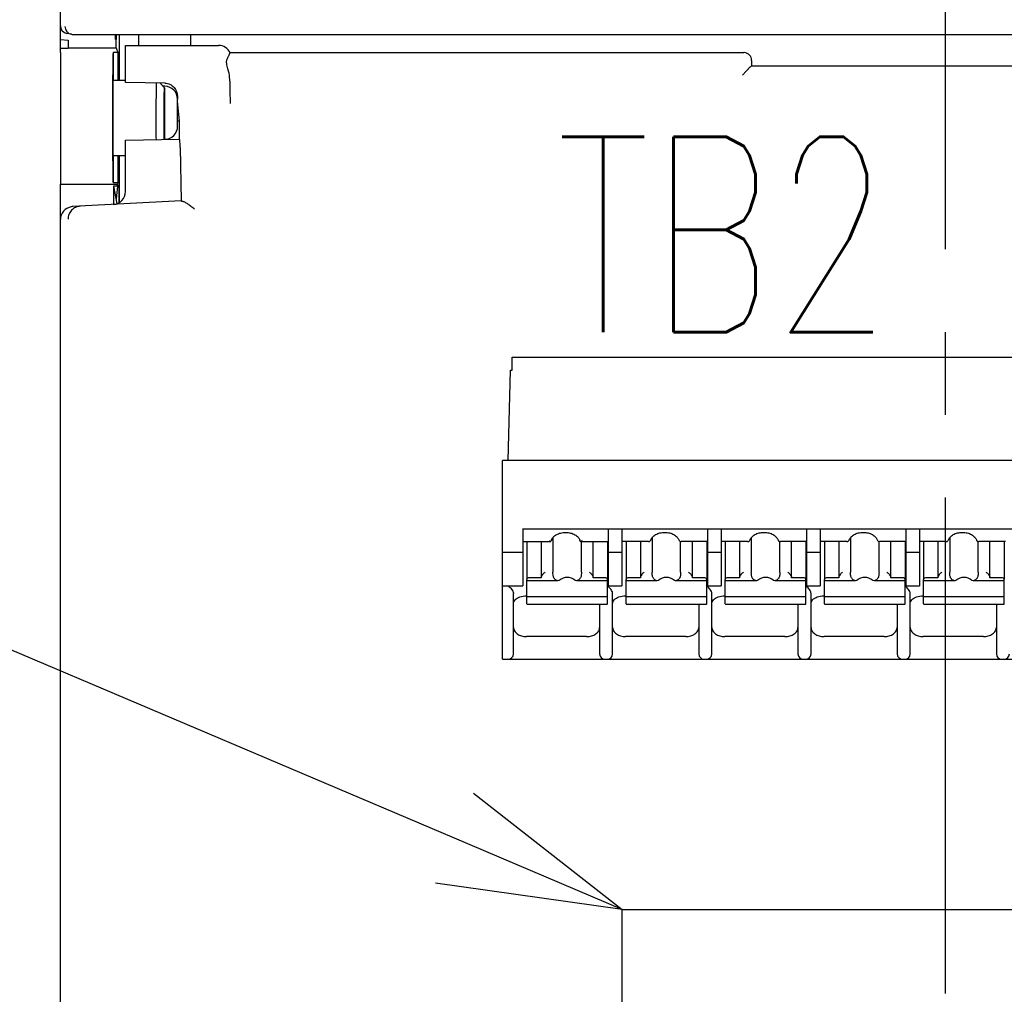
# Model space of a CAD drawing. Header units: millimetres. Extents: x 61 to 724, y -143 to 571.
# Tile 11 of 28: x 263 to 301, y 196 to 233. Entities that reach past the tile are written whole.
import ezdxf
from ezdxf import colors
from ezdxf.entities.mleader import LeaderData, LeaderLine
from ezdxf.math import Vec2, Vec3

# ---------------------------------------------------------------- set-up
doc = ezdxf.new("R2010")
doc.units = ezdxf.units.MM
doc.linetypes.add('CENTER2', pattern=[28.575, 19.05, -3.175, 3.175, -3.175])
doc.layers.get('0').update_dxf_attribs({"linetype": 'CONTINUOUS'})
for name, color, linetype in [('10', 3, 'CONTINUOUS'), ('11', 2, 'CONTINUOUS'), ('16', 7, 'CENTER2'), ('17', 6, 'CONTINUOUS'), ('19', 2, 'CONTINUOUS')]:
    doc.layers.add(name, color=color, linetype=linetype)
doc.styles.add('STANDARD1', font='romans.shx', dxfattribs={"width": 0.7, "bigfont": 'extfont.shx'})

# ---------------------------------------------------------------- blocks, each defined once
blk = doc.blocks.new('_OPEN30')
at = {"color": 0, "linetype": 'ByBlock'}
for p, q in [((-1, 0.2679), (0, 0)), ((0, 0), (-1, -0.2679)), ((0, 0), (-1, 0))]:
    blk.add_line(p, q, dxfattribs=at)

msp = doc.modelspace()

# ---------------------------------------------------------------- linework, layer by layer
at = {"layer": '10'}
for p, q in [((264.514, 232.372), (264.814, 232.346)), ((264.814, 232.346), (264.814, 232.045)), ((266.627, 232.375), (266.627, 232.572)), ((266.663, 232.572), (266.627, 232.375)), ((266.66, 232.375), (266.627, 232.375)), ((266.648, 232.488), (266.66, 232.375)), ((266.66, 232.056), (266.66, 232.375)), ((266.764, 232.572), (266.764, 230.822)), ((267.514, 232.572), (267.514, 232.148)), ((269.514, 232.572), (269.514, 232.148)), ((264.514, 232.045), (264.814, 232.045)), ((264.514, 231.872), (264.514, 226.828)), ((264.814, 232.056), (266.66, 232.056)), ((266.535, 231.872), (266.535, 230.822)), ((266.535, 231.872), (266.535, 231.872)), ((266.715, 231.872), (266.535, 231.872)), ((266.66, 232.056), (266.715, 231.872)), ((266.715, 231.872), (266.715, 230.822)), ((267.014, 230.732), (267.014, 232.148)), ((267.014, 232.148), (270.586, 232.148)), ((271.033, 231.872), (271.034, 231.872)), ((271.034, 231.872), (290.763, 231.872)), ((290.778, 231.872), (290.763, 231.872)), ((291.064, 231.572), (291.064, 231.372)), ((270.972, 231.161), (270.948, 231.246)), ((290.852, 231.161), (290.706, 231.014)), ((291.009, 231.318), (291.064, 231.372)), ((291.064, 231.372), (305.964, 231.372)), ((266.535, 230.822), (267.014, 230.822)), ((268.522, 230.704), (267.014, 230.732)), ((268.513, 230.522), (268.329, 230.707)), ((271.014, 230.773), (271.014, 230.847)), ((268.522, 230.581), (268.454, 230.582)), ((268.514, 230.522), (268.514, 228.544)), ((269.014, 229.044), (269.014, 230.09)), ((269.086, 229.252), (269.014, 229.994)), ((269.014, 229.252), (269.086, 229.252)), ((269.086, 228.554), (269.086, 229.252)), ((267.014, 228.517), (269.086, 228.554)), ((267.014, 226.542), (267.014, 228.517)), ((269.11, 228.226), (269.149, 226.179)), ((266.535, 227.922), (266.535, 226.872)), ((266.535, 227.922), (267.014, 227.922)), ((266.715, 227.922), (266.715, 226.872)), ((266.764, 227.922), (266.764, 226.109)), ((264.514, 157.172), (264.514, 226.828)), ((264.514, 226.828), (266.702, 226.828)), ((266.535, 226.872), (266.535, 226.872)), ((266.715, 226.872), (266.535, 226.872)), ((266.557, 226.75), (266.557, 226.044)), ((266.557, 226.75), (266.682, 226.072)), ((266.702, 226.75), (266.557, 226.75)), ((266.702, 226.75), (266.648, 226.256)), ((266.715, 226.872), (266.702, 226.828)), ((266.702, 226.75), (266.702, 226.828)), ((266.764, 226.772), (266.702, 226.772)), ((266.764, 226.109), (266.764, 226.772)), ((269.149, 226.179), (264.988, 225.961)), ((269.149, 226.179), (269.151, 226.178))]:
    msp.add_line(p, q, dxfattribs=at)
for centre, radius, start, end in [((270.587, 231.648), 0.5, 26.5752, 90.0029), ((290.764, 231.572), 0.3, 0.0045, 87.1931), ((268.502, 229.617), 1.087, 88.47, 88.9079), ((268.514, 230.081), 0.5, 1.0531, 89), ((268.514, 229.044), 0.5, 271, 0), ((266.514, 226.542), 0.5, 273, 0), ((265.015, 225.459), 0.503, 92.975, 99.7193)]:
    msp.add_arc(centre, radius, start, end, dxfattribs=at)
for centre, major_axis, ratio, start_param, end_param in [((266.535, 229.372), (0, 2.5), 0.008727, 0.017453, 3.124139), ((270.513, 230.815), (0.034, 0.796), 0.627571, -1.503524, -1.09492), ((266.535, 229.372), (0, 1.45), 0.008727, 0, 3.141593), ((269.086, 228.053), (0, 0.5), 0.052383, -1.219481, 0), ((269.649, 226.205), (0.5, 0.026), 0.056856, -3.087715, -2.734567), ((265.014, 225.462), (0.5, 0.026), 0.998626, 1.688401, 3.089305)]:
    msp.add_ellipse(centre, major_axis=major_axis, ratio=ratio, start_param=start_param, end_param=end_param, dxfattribs=at)
for points, knots in [([(271.033, 231.872), (271.031, 231.872), (271.028, 231.87), (271.022, 231.864), (271.014, 231.85), (271.003, 231.829), (270.99, 231.799), (270.974, 231.761), (270.956, 231.717), (270.934, 231.664), (270.918, 231.627), (270.909, 231.608)], [0, 0, 0, 0, 0.0136, 0.032519, 0.089182, 0.172595, 0.283306, 0.421437, 0.58697, 0.779834, 1, 1, 1, 1]), ([(270.948, 231.246), (270.938, 231.282), (270.919, 231.352), (270.9, 231.438), (270.893, 231.501), (270.893, 231.552), (270.9, 231.588), (270.909, 231.608)], [0, 0, 0, 0, 0.307942, 0.587307, 0.710779, 0.821029, 1, 1, 1, 1]), ([(291.001, 231.314), (290.999, 231.313), (290.996, 231.312), (290.988, 231.307), (290.977, 231.297), (290.962, 231.282), (290.945, 231.263), (290.925, 231.24), (290.894, 231.205), (290.87, 231.178), (290.852, 231.161)], [0, 0, 0, 0, 0.022011, 0.050372, 0.126459, 0.22712, 0.349742, 0.491336, 0.648854, 1, 1, 1, 1]), ([(291.009, 231.318), (291.009, 231.317), (291.006, 231.315), (291.003, 231.314), (291.001, 231.314)], [0, 0, 0, 0, 0.378721, 1, 1, 1, 1]), ([(268.197, 228.537), (268.195, 228.736), (268.193, 229.148), (268.194, 229.66), (268.196, 230.062), (268.198, 230.322), (268.201, 230.534), (268.204, 230.658), (268.206, 230.711)], [0, 0, 0, 0, 0.273819, 0.569327, 0.706895, 0.82838, 0.927731, 1, 1, 1, 1]), ([(271.014, 230.773), (271.014, 230.691), (271.015, 230.534), (271.021, 230.311), (271.029, 230.11), (271.035, 229.983), (271.039, 229.922)], [0, 0, 0, 0, 0.288688, 0.552677, 0.786633, 1, 1, 1, 1]), ([(268.5, 228.543), (268.498, 228.633), (268.496, 228.829), (268.494, 229.081), (268.493, 229.301), (268.494, 229.47), (268.494, 229.637), (268.495, 229.799), (268.496, 229.951), (268.498, 230.09), (268.5, 230.196), (268.501, 230.273), (268.502, 230.323), (268.504, 230.368), (268.505, 230.408), (268.506, 230.442), (268.508, 230.47), (268.509, 230.489), (268.51, 230.502), (268.511, 230.509), (268.511, 230.514), (268.512, 230.519), (268.513, 230.521), (268.513, 230.522), (268.514, 230.522)], [0, 0, 0, 0, 0.13617, 0.297057, 0.382422, 0.468585, 0.553651, 0.635749, 0.713073, 0.783922, 0.846739, 0.874696, 0.900143, 0.922939, 0.942959, 0.960094, 0.97425, 0.985352, 0.989739, 0.993343, 0.996161, 0.998194, 0.999451, 1, 1, 1, 1]), ([(268.531, 230.703), (268.564, 230.702), (268.63, 230.693), (268.724, 230.659), (268.809, 230.605), (268.881, 230.536), (268.938, 230.454), (268.979, 230.364), (269.005, 230.268), (269.011, 230.203), (269.012, 230.17)], [0, 0, 0, 0, 0.125483, 0.250906, 0.376262, 0.501529, 0.626685, 0.751775, 0.877032, 1, 1, 1, 1]), ([(269.012, 230.17), (269.012, 230.164), (269.013, 230.137), (269.014, 230.11), (269.014, 230.09)], [0, 0, 0, 0, 0.236273, 1, 1, 1, 1]), ([(269.191, 226.17), (269.198, 226.17), (269.211, 226.167), (269.241, 226.158), (269.284, 226.139), (269.338, 226.109), (269.398, 226.071), (269.461, 226.026), (269.55, 225.959), (269.615, 225.905), (269.659, 225.866)], [0, 0, 0, 0, 0.033586, 0.073038, 0.167823, 0.280401, 0.406934, 0.54434, 0.690214, 1, 1, 1, 1]), ([(265.279, 225.976), (265.217, 225.973), (265.122, 225.949), (265.013, 225.886), (264.941, 225.823), (264.883, 225.748), (264.839, 225.663), (264.812, 225.572), (264.806, 225.509), (264.806, 225.477)], [0, 0, 0, 0, 0.248999, 0.37412, 0.499275, 0.624454, 0.749644, 0.874828, 1, 1, 1, 1])]:
    msp.add_open_spline(points, degree=3, knots=knots, dxfattribs=at)
at = {"layer": '11'}
for p, q in [((264.514, 231.872), (264.514, 276.573)), ((264.937, 232.576), (264.765, 232.605)), ((264.986, 232.572), (332.042, 232.572))]:
    msp.add_line(p, q, dxfattribs=at)
for centre, radius, start, end in [((264.814, 232.901), 0.3, 180.0379, 260.5874), ((264.986, 232.872), 0.3, 179.9815, 260.5066), ((264.986, 232.873), 0.301, 260.5686, 270.0046)]:
    msp.add_arc(centre, radius, start, end, dxfattribs=at)
at = {"layer": '16'}
msp.add_line((298.514, 138.596), (298.514, 287.913), dxfattribs=at)
at = {"layer": '17'}
for p, q in [((281.869, 219.685), (281.869, 220.185)), ((281.869, 220.185), (305.144, 220.185)), ((281.71, 216.211), (281.796, 219.685)), ((281.796, 219.685), (281.869, 219.685)), ((281.494, 208.585), (281.494, 216.211)), ((305.144, 216.211), (281.494, 216.211)), ((282.265, 213.593), (304.615, 213.593)), ((282.269, 213.566), (282.269, 211.403)), ((285.569, 211.403), (285.569, 213.566)), ((286.079, 213.566), (286.079, 211.403)), ((289.379, 211.403), (289.379, 213.566)), ((289.889, 213.566), (289.889, 211.403)), ((293.189, 211.403), (293.189, 213.566)), ((293.699, 213.566), (293.699, 211.403)), ((296.999, 211.403), (296.999, 213.566)), ((297.509, 213.566), (297.509, 211.403)), ((282.269, 213.099), (283.344, 213.099)), ((282.429, 213.099), (282.429, 211.658)), ((282.979, 213.099), (282.979, 211.714)), ((283.35, 213.099), (283.345, 213.099)), ((283.431, 213.251), (283.431, 211.926)), ((284.493, 213.099), (284.487, 213.099)), ((284.493, 213.099), (285.569, 213.099)), ((284.526, 211.926), (284.526, 213.099)), ((284.979, 211.714), (284.979, 213.099)), ((285.529, 213.099), (285.529, 211.658)), ((287.096, 213.099), (286.079, 213.099)), ((286.239, 213.099), (286.239, 211.658)), ((286.789, 213.099), (286.789, 211.714)), ((287.096, 213.099), (287.115, 213.1)), ((287.115, 213.1), (287.138, 213.108)), ((287.138, 213.108), (287.152, 213.116)), ((287.152, 213.116), (287.169, 213.13)), ((287.152, 213.116), (287.152, 213.116)), ((287.169, 213.13), (287.185, 213.154)), ((287.185, 213.154), (287.191, 213.167)), ((287.191, 213.167), (287.191, 213.167)), ((287.241, 213.256), (287.241, 211.926)), ((288.266, 213.167), (288.266, 213.167)), ((288.299, 213.121), (288.306, 213.116)), ((288.328, 213.104), (288.349, 213.099)), ((288.336, 211.926), (288.336, 213.102)), ((288.342, 213.1), (288.361, 213.099)), ((288.349, 213.099), (288.361, 213.099)), ((289.379, 213.099), (288.361, 213.099)), ((288.789, 211.714), (288.789, 213.099)), ((289.339, 213.099), (289.339, 211.658)), ((290.906, 213.099), (289.889, 213.099)), ((290.049, 213.099), (290.049, 211.658)), ((290.599, 213.099), (290.599, 211.714)), ((290.906, 213.099), (290.925, 213.1)), ((290.925, 213.1), (290.948, 213.108)), ((290.948, 213.108), (290.962, 213.116)), ((290.962, 213.116), (290.979, 213.13)), ((290.962, 213.116), (290.962, 213.116)), ((290.979, 213.13), (290.995, 213.154)), ((290.995, 213.154), (291.001, 213.167)), ((291.001, 213.167), (291.001, 213.167)), ((291.051, 213.256), (291.051, 211.926)), ((292.076, 213.167), (292.076, 213.167)), ((292.109, 213.121), (292.116, 213.116)), ((292.138, 213.104), (292.159, 213.099)), ((292.146, 211.926), (292.146, 213.102)), ((292.152, 213.1), (292.171, 213.099)), ((292.159, 213.099), (292.171, 213.099)), ((293.189, 213.099), (292.171, 213.099)), ((292.599, 211.714), (292.599, 213.099)), ((293.149, 213.099), (293.149, 211.658)), ((294.716, 213.099), (293.699, 213.099)), ((293.859, 213.099), (293.859, 211.658)), ((294.409, 213.099), (294.409, 211.714)), ((294.716, 213.099), (294.735, 213.1)), ((294.735, 213.1), (294.758, 213.108)), ((294.758, 213.108), (294.772, 213.116)), ((294.772, 213.116), (294.789, 213.13)), ((294.772, 213.116), (294.772, 213.116)), ((294.789, 213.13), (294.805, 213.154)), ((294.805, 213.154), (294.811, 213.167)), ((294.811, 213.167), (294.811, 213.167)), ((294.861, 213.256), (294.861, 211.926)), ((295.886, 213.167), (295.886, 213.167)), ((295.919, 213.121), (295.926, 213.116)), ((295.948, 213.104), (295.969, 213.099)), ((295.956, 211.926), (295.956, 213.102)), ((295.962, 213.1), (295.981, 213.099)), ((295.969, 213.099), (295.981, 213.099)), ((296.999, 213.099), (295.981, 213.099)), ((296.409, 211.714), (296.409, 213.099)), ((296.959, 213.099), (296.959, 211.658)), ((298.526, 213.099), (297.509, 213.099)), ((297.669, 213.099), (297.669, 211.658)), ((298.219, 213.099), (298.219, 211.714)), ((298.615, 213.154), (298.621, 213.167)), ((298.621, 213.167), (298.621, 213.167)), ((298.671, 213.256), (298.671, 211.926)), ((299.696, 213.167), (299.696, 213.167)), ((299.729, 213.121), (299.736, 213.116)), ((299.758, 213.104), (299.779, 213.099)), ((299.766, 211.926), (299.766, 213.102)), ((299.772, 213.1), (299.791, 213.099)), ((299.779, 213.099), (299.791, 213.099)), ((300.809, 213.099), (299.791, 213.099)), ((300.219, 211.714), (300.219, 213.099)), ((300.769, 213.099), (300.769, 211.658)), ((282.269, 212.675), (281.494, 212.675)), ((286.079, 212.675), (285.569, 212.675)), ((289.889, 212.675), (289.379, 212.675)), ((293.699, 212.675), (293.189, 212.675)), ((297.509, 212.675), (296.999, 212.675)), ((282.429, 210.708), (282.429, 211.644)), ((283.624, 211.599), (282.429, 211.599)), ((282.979, 211.714), (282.529, 211.714)), ((283.67, 211.608), (283.624, 211.599)), ((284.334, 211.599), (284.287, 211.608)), ((285.529, 211.599), (284.334, 211.599)), ((285.429, 211.714), (284.979, 211.714)), ((285.529, 210.708), (285.529, 211.644)), ((286.239, 210.708), (286.239, 211.644)), ((287.434, 211.599), (286.239, 211.599)), ((286.789, 211.714), (286.339, 211.714)), ((287.48, 211.608), (287.434, 211.599)), ((288.144, 211.599), (288.097, 211.608)), ((289.339, 211.599), (288.144, 211.599)), ((289.239, 211.714), (288.789, 211.714)), ((289.339, 210.708), (289.339, 211.644)), ((290.049, 210.708), (290.049, 211.644)), ((291.244, 211.599), (290.049, 211.599)), ((290.599, 211.714), (290.149, 211.714)), ((291.29, 211.608), (291.244, 211.599)), ((291.954, 211.599), (291.907, 211.608)), ((293.149, 211.599), (291.954, 211.599)), ((293.049, 211.714), (292.599, 211.714)), ((293.149, 210.708), (293.149, 211.644)), ((293.859, 210.708), (293.859, 211.644)), ((295.054, 211.599), (293.859, 211.599)), ((294.409, 211.714), (293.959, 211.714)), ((295.1, 211.608), (295.054, 211.599)), ((295.764, 211.599), (295.717, 211.608)), ((296.959, 211.599), (295.764, 211.599)), ((296.859, 211.714), (296.409, 211.714)), ((296.959, 210.708), (296.959, 211.644)), ((297.669, 210.708), (297.669, 211.644)), ((298.864, 211.599), (297.669, 211.599)), ((298.219, 211.714), (297.769, 211.714)), ((298.91, 211.608), (298.864, 211.599)), ((299.574, 211.599), (299.527, 211.608)), ((300.769, 211.599), (299.574, 211.599)), ((300.669, 211.714), (300.219, 211.714)), ((300.769, 210.708), (300.769, 211.644)), ((281.494, 211.403), (282.269, 211.403)), ((281.914, 208.785), (281.914, 211.113)), ((285.569, 211.403), (286.079, 211.403)), ((285.724, 208.785), (285.724, 211.113)), ((289.379, 211.403), (289.889, 211.403)), ((289.534, 208.785), (289.534, 211.113)), ((293.189, 211.403), (293.699, 211.403)), ((293.344, 208.785), (293.344, 211.113)), ((296.999, 211.403), (297.509, 211.403)), ((297.154, 208.785), (297.154, 211.113)), ((282.414, 211.019), (282.429, 211.019)), ((285.529, 210.979), (282.429, 210.979)), ((282.429, 210.708), (282.438, 210.701)), ((282.438, 210.701), (285.519, 210.701)), ((285.224, 210.701), (285.224, 208.785)), ((285.52, 210.701), (285.529, 210.708)), ((286.224, 211.019), (286.239, 211.019)), ((289.339, 210.979), (286.239, 210.979)), ((286.239, 210.708), (286.248, 210.701)), ((286.248, 210.701), (289.329, 210.701)), ((289.034, 210.701), (289.034, 208.785)), ((289.33, 210.701), (289.339, 210.708)), ((290.034, 211.019), (290.049, 211.019)), ((293.149, 210.979), (290.049, 210.979)), ((290.049, 210.708), (290.058, 210.701)), ((290.058, 210.701), (293.139, 210.701)), ((292.844, 210.701), (292.844, 208.785)), ((293.14, 210.701), (293.149, 210.708)), ((293.844, 211.019), (293.859, 211.019)), ((296.959, 210.979), (293.859, 210.979)), ((293.859, 210.708), (293.868, 210.701)), ((293.868, 210.701), (296.949, 210.701)), ((296.654, 210.701), (296.654, 208.785)), ((296.95, 210.701), (296.959, 210.708)), ((297.654, 211.019), (297.669, 211.019)), ((300.769, 210.979), (297.669, 210.979)), ((297.669, 210.708), (297.678, 210.701)), ((297.678, 210.701), (300.759, 210.701)), ((300.464, 210.701), (300.464, 208.785)), ((300.76, 210.701), (300.769, 210.708)), ((284.724, 209.451), (282.414, 209.451)), ((288.534, 209.451), (286.224, 209.451)), ((292.344, 209.451), (290.034, 209.451)), ((296.154, 209.451), (293.844, 209.451)), ((299.964, 209.451), (297.654, 209.451)), ((281.494, 208.585), (305.144, 208.585)), ((281.494, 208.585), (305.144, 208.585)), ((286.093, 183.985), (286.093, 198.975)), ((286.093, 198.975), (301.843, 198.975))]:
    msp.add_line(p, q, dxfattribs=at)
for points in [[(288.266, 213.167), (288.267, 213.165), (288.275, 213.147), (288.286, 213.132), (288.299, 213.121)], [(288.306, 213.116), (288.308, 213.114), (288.328, 213.104)], [(292.076, 213.167), (292.077, 213.165), (292.085, 213.147), (292.096, 213.132), (292.109, 213.121)], [(292.116, 213.116), (292.118, 213.114), (292.138, 213.104)], [(295.886, 213.167), (295.887, 213.165), (295.895, 213.147), (295.906, 213.132), (295.919, 213.121)], [(295.926, 213.116), (295.928, 213.114), (295.948, 213.104)], [(298.55, 213.101), (298.554, 213.103), (298.563, 213.106)], [(298.563, 213.106), (298.571, 213.11), (298.58, 213.115), (298.582, 213.116)], [(298.582, 213.116), (298.599, 213.13), (298.615, 213.154)], [(299.696, 213.167), (299.697, 213.165), (299.705, 213.147), (299.716, 213.132), (299.729, 213.121)], [(299.736, 213.116), (299.738, 213.114), (299.758, 213.104)]]:
    msp.add_lwpolyline(points, dxfattribs=at)
for centre, radius, start, end in [((284.661, 213.215), 0.21, 196.0373, 197.4977), ((287.088, 213.21), 0.113, 292.3553, 301.5652), ((290.898, 213.21), 0.113, 292.3553, 301.5652), ((294.708, 213.21), 0.113, 292.3553, 301.5652), ((298.532, 213.172), 0.0733, 280.6299, 283.8654), ((298.518, 213.21), 0.113, 292.3553, 301.5652), ((285.204, 210.944), 0.553, 51.6712, 54.0521), ((289.014, 210.944), 0.553, 51.6712, 54.0521), ((292.824, 210.944), 0.553, 51.6712, 54.0521), ((296.634, 210.944), 0.553, 51.6712, 54.0521), ((281.714, 208.785), 0.2, 270, 0), ((285.424, 208.785), 0.2, 180, 270), ((285.524, 208.785), 0.2, 270, 0), ((289.234, 208.785), 0.2, 180, 270), ((289.334, 208.785), 0.2, 270, 0), ((293.044, 208.785), 0.2, 180, 270), ((293.144, 208.785), 0.2, 270, 0), ((296.854, 208.785), 0.2, 180, 270), ((296.954, 208.785), 0.2, 270, 0), ((300.664, 208.785), 0.2, 180, 270), ((300.764, 208.785), 0.2, 270, 0)]:
    msp.add_arc(centre, radius, start, end, dxfattribs=at)
for centre, start_param, end_param in [((283.979, 211.045), -0.595246, 0.595246), ((287.789, 211.045), -0.595246, 0.595246), ((291.599, 211.045), -0.595246, 0.595246), ((295.409, 211.045), 5.687939, 6.878432), ((299.219, 211.045), 5.687939, 6.878432)]:
    msp.add_ellipse(centre, major_axis=(0, 0.68), ratio=0.809289, start_param=start_param, end_param=end_param, dxfattribs=at)
for points, knots in [([(283.378, 213.157), (283.389, 213.197), (283.439, 213.281), (283.564, 213.375), (283.73, 213.438), (283.919, 213.46), (284.108, 213.438), (284.274, 213.375), (284.398, 213.281), (284.448, 213.197), (284.46, 213.157)], [0, 0, 0, 0, 0.096884, 0.215176, 0.352374, 0.499986, 0.647601, 0.784808, 0.903108, 1, 1, 1, 1]), ([(287.191, 213.167), (287.204, 213.207), (287.256, 213.287), (287.38, 213.378), (287.544, 213.439), (287.729, 213.46), (287.913, 213.439), (288.077, 213.378), (288.201, 213.287), (288.253, 213.207), (288.266, 213.167)], [0, 0, 0, 0, 0.097735, 0.216504, 0.353305, 0.499987, 0.646673, 0.783484, 0.902261, 1, 1, 1, 1]), ([(291.001, 213.167), (291.014, 213.207), (291.066, 213.287), (291.19, 213.378), (291.354, 213.439), (291.539, 213.46), (291.723, 213.439), (291.887, 213.378), (292.011, 213.287), (292.063, 213.207), (292.076, 213.167)], [0, 0, 0, 0, 0.097735, 0.216504, 0.353305, 0.499987, 0.646673, 0.783484, 0.902261, 1, 1, 1, 1]), ([(294.811, 213.167), (294.824, 213.207), (294.876, 213.287), (295, 213.378), (295.164, 213.439), (295.286, 213.452), (295.349, 213.452)], [0, 0, 0, 0, 0.195469, 0.433016, 0.706594, 1, 1, 1, 1]), ([(295.349, 213.452), (295.412, 213.452), (295.534, 213.439), (295.697, 213.378), (295.821, 213.287), (295.873, 213.207), (295.886, 213.167)], [0, 0, 0, 0, 0.293401, 0.56698, 0.804531, 1, 1, 1, 1]), ([(298.621, 213.167), (298.634, 213.207), (298.686, 213.287), (298.81, 213.378), (298.974, 213.439), (299.159, 213.46), (299.343, 213.439), (299.507, 213.378), (299.631, 213.287), (299.683, 213.207), (299.696, 213.167)], [0, 0, 0, 0, 0.097735, 0.216504, 0.353305, 0.499987, 0.646673, 0.783484, 0.902261, 1, 1, 1, 1]), ([(283.31, 213.11), (283.308, 213.111), (283.3, 213.117), (283.292, 213.123), (283.286, 213.128)], [0, 0, 0, 0, 0.236134, 1, 1, 1, 1]), ([(283.345, 213.099), (283.342, 213.099), (283.33, 213.1), (283.319, 213.105), (283.31, 213.11)], [0, 0, 0, 0, 0.221499, 1, 1, 1, 1]), ([(284.527, 213.11), (284.524, 213.108), (284.513, 213.103), (284.501, 213.099), (284.493, 213.099)], [0, 0, 0, 0, 0.280842, 1, 1, 1, 1]), ([(284.551, 213.128), (284.549, 213.126), (284.542, 213.12), (284.533, 213.114), (284.527, 213.11)], [0, 0, 0, 0, 0.263683, 1, 1, 1, 1]), ([(298.526, 213.099), (298.528, 213.099), (298.534, 213.099), (298.541, 213.1), (298.545, 213.1)], [0, 0, 0, 0, 0.285699, 1, 1, 1, 1]), ([(283.129, 211.926), (283.092, 211.9), (283.042, 211.852), (282.999, 211.785), (282.982, 211.744), (282.979, 211.723), (282.979, 211.714)], [0, 0, 0, 0, 0.505177, 0.770933, 0.894072, 1, 1, 1, 1]), ([(283.466, 211.714), (283.458, 211.729), (283.446, 211.763), (283.433, 211.834), (283.431, 211.89), (283.431, 211.926)], [0, 0, 0, 0, 0.232447, 0.501393, 1, 1, 1, 1]), ([(284.526, 211.926), (284.526, 211.89), (284.524, 211.834), (284.512, 211.763), (284.499, 211.729), (284.491, 211.714)], [0, 0, 0, 0, 0.498632, 0.767564, 1, 1, 1, 1]), ([(284.829, 211.926), (284.865, 211.9), (284.915, 211.852), (284.959, 211.785), (284.975, 211.744), (284.979, 211.723), (284.979, 211.714)], [0, 0, 0, 0, 0.505177, 0.770935, 0.894073, 1, 1, 1, 1]), ([(286.939, 211.926), (286.902, 211.9), (286.852, 211.852), (286.809, 211.785), (286.792, 211.744), (286.789, 211.723), (286.789, 211.714)], [0, 0, 0, 0, 0.505177, 0.770933, 0.894072, 1, 1, 1, 1]), ([(287.276, 211.714), (287.268, 211.729), (287.256, 211.763), (287.243, 211.834), (287.241, 211.89), (287.241, 211.926)], [0, 0, 0, 0, 0.232447, 0.501393, 1, 1, 1, 1]), ([(288.336, 211.926), (288.336, 211.89), (288.334, 211.834), (288.322, 211.763), (288.309, 211.729), (288.301, 211.714)], [0, 0, 0, 0, 0.498632, 0.767564, 1, 1, 1, 1]), ([(288.639, 211.926), (288.675, 211.9), (288.725, 211.852), (288.769, 211.785), (288.785, 211.744), (288.789, 211.723), (288.789, 211.714)], [0, 0, 0, 0, 0.505177, 0.770935, 0.894073, 1, 1, 1, 1]), ([(290.749, 211.926), (290.712, 211.9), (290.662, 211.852), (290.619, 211.785), (290.602, 211.744), (290.599, 211.723), (290.599, 211.714)], [0, 0, 0, 0, 0.505177, 0.770933, 0.894072, 1, 1, 1, 1]), ([(291.086, 211.714), (291.078, 211.729), (291.066, 211.763), (291.053, 211.834), (291.051, 211.89), (291.051, 211.926)], [0, 0, 0, 0, 0.232447, 0.501393, 1, 1, 1, 1]), ([(292.146, 211.926), (292.146, 211.89), (292.144, 211.834), (292.132, 211.763), (292.119, 211.729), (292.111, 211.714)], [0, 0, 0, 0, 0.498632, 0.767564, 1, 1, 1, 1]), ([(292.449, 211.926), (292.485, 211.9), (292.535, 211.852), (292.579, 211.785), (292.595, 211.744), (292.599, 211.723), (292.599, 211.714)], [0, 0, 0, 0, 0.505177, 0.770935, 0.894073, 1, 1, 1, 1]), ([(294.559, 211.926), (294.522, 211.9), (294.472, 211.852), (294.429, 211.785), (294.412, 211.744), (294.409, 211.723), (294.409, 211.714)], [0, 0, 0, 0, 0.505177, 0.770933, 0.894072, 1, 1, 1, 1]), ([(294.896, 211.714), (294.888, 211.729), (294.876, 211.763), (294.863, 211.834), (294.861, 211.89), (294.861, 211.926)], [0, 0, 0, 0, 0.232447, 0.501393, 1, 1, 1, 1]), ([(295.956, 211.926), (295.956, 211.89), (295.954, 211.834), (295.942, 211.763), (295.929, 211.729), (295.921, 211.714)], [0, 0, 0, 0, 0.498632, 0.767564, 1, 1, 1, 1]), ([(296.259, 211.926), (296.295, 211.9), (296.345, 211.852), (296.389, 211.785), (296.405, 211.744), (296.409, 211.723), (296.409, 211.714)], [0, 0, 0, 0, 0.505177, 0.770935, 0.894073, 1, 1, 1, 1]), ([(298.369, 211.926), (298.332, 211.9), (298.282, 211.852), (298.239, 211.785), (298.222, 211.744), (298.219, 211.723), (298.219, 211.714)], [0, 0, 0, 0, 0.505177, 0.770933, 0.894072, 1, 1, 1, 1]), ([(298.706, 211.714), (298.698, 211.729), (298.686, 211.763), (298.673, 211.834), (298.671, 211.89), (298.671, 211.926)], [0, 0, 0, 0, 0.232447, 0.501393, 1, 1, 1, 1]), ([(299.766, 211.926), (299.766, 211.89), (299.764, 211.834), (299.752, 211.763), (299.739, 211.729), (299.731, 211.714)], [0, 0, 0, 0, 0.498632, 0.767564, 1, 1, 1, 1]), ([(300.069, 211.926), (300.105, 211.9), (300.155, 211.852), (300.199, 211.785), (300.215, 211.744), (300.219, 211.723), (300.219, 211.714)], [0, 0, 0, 0, 0.505177, 0.770935, 0.894073, 1, 1, 1, 1]), ([(282.431, 211.658), (282.431, 211.657), (282.429, 211.652), (282.429, 211.647), (282.429, 211.644)], [0, 0, 0, 0, 0.263592, 1, 1, 1, 1]), ([(282.529, 211.714), (282.507, 211.714), (282.467, 211.706), (282.436, 211.675), (282.431, 211.658)], [0, 0, 0, 0, 0.548288, 1, 1, 1, 1]), ([(283.505, 211.658), (283.501, 211.662), (283.487, 211.68), (283.474, 211.699), (283.466, 211.714)], [0, 0, 0, 0, 0.255133, 1, 1, 1, 1]), ([(283.624, 211.599), (283.602, 211.6), (283.556, 211.61), (283.52, 211.64), (283.505, 211.658)], [0, 0, 0, 0, 0.474173, 1, 1, 1, 1]), ([(284.453, 211.658), (284.437, 211.64), (284.401, 211.61), (284.355, 211.6), (284.334, 211.599)], [0, 0, 0, 0, 0.525827, 1, 1, 1, 1]), ([(284.491, 211.714), (284.488, 211.709), (284.477, 211.69), (284.464, 211.671), (284.453, 211.658)], [0, 0, 0, 0, 0.245324, 1, 1, 1, 1]), ([(285.507, 211.687), (285.503, 211.691), (285.479, 211.708), (285.45, 211.714), (285.429, 211.714)], [0, 0, 0, 0, 0.231599, 1, 1, 1, 1]), ([(285.526, 211.658), (285.526, 211.661), (285.521, 211.672), (285.514, 211.681), (285.507, 211.687)], [0, 0, 0, 0, 0.2371, 1, 1, 1, 1]), ([(285.529, 211.644), (285.529, 211.647), (285.528, 211.652), (285.527, 211.657), (285.526, 211.658)], [0, 0, 0, 0, 0.736411, 1, 1, 1, 1]), ([(286.241, 211.658), (286.241, 211.657), (286.239, 211.652), (286.239, 211.647), (286.239, 211.644)], [0, 0, 0, 0, 0.263592, 1, 1, 1, 1]), ([(286.339, 211.714), (286.317, 211.714), (286.277, 211.706), (286.246, 211.675), (286.241, 211.658)], [0, 0, 0, 0, 0.548288, 1, 1, 1, 1]), ([(287.315, 211.658), (287.311, 211.662), (287.297, 211.68), (287.284, 211.699), (287.276, 211.714)], [0, 0, 0, 0, 0.255133, 1, 1, 1, 1]), ([(287.434, 211.599), (287.412, 211.6), (287.366, 211.61), (287.33, 211.64), (287.315, 211.658)], [0, 0, 0, 0, 0.474173, 1, 1, 1, 1]), ([(288.263, 211.658), (288.247, 211.64), (288.211, 211.61), (288.165, 211.6), (288.144, 211.599)], [0, 0, 0, 0, 0.525827, 1, 1, 1, 1]), ([(288.301, 211.714), (288.298, 211.709), (288.287, 211.69), (288.274, 211.671), (288.263, 211.658)], [0, 0, 0, 0, 0.245324, 1, 1, 1, 1]), ([(289.317, 211.687), (289.313, 211.691), (289.289, 211.708), (289.26, 211.714), (289.239, 211.714)], [0, 0, 0, 0, 0.231599, 1, 1, 1, 1]), ([(289.336, 211.658), (289.336, 211.661), (289.331, 211.672), (289.324, 211.681), (289.317, 211.687)], [0, 0, 0, 0, 0.2371, 1, 1, 1, 1]), ([(289.339, 211.644), (289.339, 211.647), (289.338, 211.652), (289.337, 211.657), (289.336, 211.658)], [0, 0, 0, 0, 0.736411, 1, 1, 1, 1]), ([(290.051, 211.658), (290.051, 211.657), (290.049, 211.652), (290.049, 211.647), (290.049, 211.644)], [0, 0, 0, 0, 0.263592, 1, 1, 1, 1]), ([(290.149, 211.714), (290.127, 211.714), (290.087, 211.706), (290.056, 211.675), (290.051, 211.658)], [0, 0, 0, 0, 0.548288, 1, 1, 1, 1]), ([(291.125, 211.658), (291.121, 211.662), (291.107, 211.68), (291.094, 211.699), (291.086, 211.714)], [0, 0, 0, 0, 0.255133, 1, 1, 1, 1]), ([(291.244, 211.599), (291.222, 211.6), (291.176, 211.61), (291.14, 211.64), (291.125, 211.658)], [0, 0, 0, 0, 0.474173, 1, 1, 1, 1]), ([(292.073, 211.658), (292.057, 211.64), (292.021, 211.61), (291.975, 211.6), (291.954, 211.599)], [0, 0, 0, 0, 0.525827, 1, 1, 1, 1]), ([(292.111, 211.714), (292.108, 211.709), (292.097, 211.69), (292.084, 211.671), (292.073, 211.658)], [0, 0, 0, 0, 0.245324, 1, 1, 1, 1]), ([(293.127, 211.687), (293.123, 211.691), (293.099, 211.708), (293.07, 211.714), (293.049, 211.714)], [0, 0, 0, 0, 0.231599, 1, 1, 1, 1]), ([(293.146, 211.658), (293.146, 211.661), (293.141, 211.672), (293.134, 211.681), (293.127, 211.687)], [0, 0, 0, 0, 0.2371, 1, 1, 1, 1]), ([(293.149, 211.644), (293.149, 211.647), (293.148, 211.652), (293.147, 211.657), (293.146, 211.658)], [0, 0, 0, 0, 0.736411, 1, 1, 1, 1]), ([(293.861, 211.658), (293.861, 211.657), (293.859, 211.652), (293.859, 211.647), (293.859, 211.644)], [0, 0, 0, 0, 0.263592, 1, 1, 1, 1]), ([(293.959, 211.714), (293.937, 211.714), (293.897, 211.706), (293.866, 211.675), (293.861, 211.658)], [0, 0, 0, 0, 0.548288, 1, 1, 1, 1]), ([(294.935, 211.658), (294.931, 211.662), (294.917, 211.68), (294.904, 211.699), (294.896, 211.714)], [0, 0, 0, 0, 0.255133, 1, 1, 1, 1]), ([(295.054, 211.599), (295.032, 211.6), (294.986, 211.61), (294.95, 211.64), (294.935, 211.658)], [0, 0, 0, 0, 0.474173, 1, 1, 1, 1]), ([(295.883, 211.658), (295.867, 211.64), (295.831, 211.61), (295.785, 211.6), (295.764, 211.599)], [0, 0, 0, 0, 0.525827, 1, 1, 1, 1]), ([(295.921, 211.714), (295.918, 211.709), (295.907, 211.69), (295.894, 211.671), (295.883, 211.658)], [0, 0, 0, 0, 0.245324, 1, 1, 1, 1]), ([(296.937, 211.687), (296.933, 211.691), (296.909, 211.708), (296.88, 211.714), (296.859, 211.714)], [0, 0, 0, 0, 0.231599, 1, 1, 1, 1]), ([(296.956, 211.658), (296.956, 211.661), (296.951, 211.672), (296.944, 211.681), (296.937, 211.687)], [0, 0, 0, 0, 0.2371, 1, 1, 1, 1]), ([(296.959, 211.644), (296.959, 211.647), (296.958, 211.652), (296.957, 211.657), (296.956, 211.658)], [0, 0, 0, 0, 0.736411, 1, 1, 1, 1]), ([(297.671, 211.658), (297.671, 211.657), (297.669, 211.652), (297.669, 211.647), (297.669, 211.644)], [0, 0, 0, 0, 0.263592, 1, 1, 1, 1]), ([(297.769, 211.714), (297.747, 211.714), (297.707, 211.706), (297.676, 211.675), (297.671, 211.658)], [0, 0, 0, 0, 0.548288, 1, 1, 1, 1]), ([(298.745, 211.658), (298.741, 211.662), (298.727, 211.68), (298.714, 211.699), (298.706, 211.714)], [0, 0, 0, 0, 0.255133, 1, 1, 1, 1]), ([(298.864, 211.599), (298.842, 211.6), (298.796, 211.61), (298.76, 211.64), (298.745, 211.658)], [0, 0, 0, 0, 0.474173, 1, 1, 1, 1]), ([(299.693, 211.658), (299.677, 211.64), (299.641, 211.61), (299.595, 211.6), (299.574, 211.599)], [0, 0, 0, 0, 0.525827, 1, 1, 1, 1]), ([(299.731, 211.714), (299.728, 211.709), (299.717, 211.69), (299.704, 211.671), (299.693, 211.658)], [0, 0, 0, 0, 0.245324, 1, 1, 1, 1]), ([(300.747, 211.687), (300.743, 211.691), (300.719, 211.708), (300.69, 211.714), (300.669, 211.714)], [0, 0, 0, 0, 0.231599, 1, 1, 1, 1]), ([(300.766, 211.658), (300.766, 211.661), (300.761, 211.672), (300.754, 211.681), (300.747, 211.687)], [0, 0, 0, 0, 0.2371, 1, 1, 1, 1]), ([(300.769, 211.644), (300.769, 211.647), (300.768, 211.652), (300.767, 211.657), (300.766, 211.658)], [0, 0, 0, 0, 0.736411, 1, 1, 1, 1]), ([(281.714, 211.396), (281.763, 211.361), (281.829, 211.296), (281.887, 211.207), (281.909, 211.152), (281.914, 211.125), (281.914, 211.113)], [0, 0, 0, 0, 0.505208, 0.770961, 0.894089, 1, 1, 1, 1]), ([(285.724, 211.113), (285.724, 211.124), (285.72, 211.149), (285.701, 211.199), (285.65, 211.282), (285.591, 211.344), (285.547, 211.378)], [0, 0, 0, 0, 0.104509, 0.225342, 0.488212, 1, 1, 1, 1]), ([(289.534, 211.113), (289.534, 211.124), (289.53, 211.149), (289.511, 211.199), (289.46, 211.282), (289.401, 211.344), (289.357, 211.378)], [0, 0, 0, 0, 0.104509, 0.225342, 0.488212, 1, 1, 1, 1]), ([(293.344, 211.113), (293.344, 211.124), (293.34, 211.149), (293.321, 211.199), (293.27, 211.282), (293.211, 211.344), (293.167, 211.378)], [0, 0, 0, 0, 0.104509, 0.225342, 0.488212, 1, 1, 1, 1]), ([(297.154, 211.113), (297.154, 211.124), (297.15, 211.149), (297.131, 211.199), (297.08, 211.282), (297.021, 211.344), (296.977, 211.378)], [0, 0, 0, 0, 0.104509, 0.225342, 0.488212, 1, 1, 1, 1]), ([(281.914, 210.724), (281.914, 210.746), (281.926, 210.798), (281.957, 210.84), (281.977, 210.861)], [0, 0, 0, 0, 0.429707, 1, 1, 1, 1]), ([(281.977, 210.861), (282.025, 210.913), (282.168, 210.994), (282.327, 211.019), (282.414, 211.019)], [0, 0, 0, 0, 0.447956, 1, 1, 1, 1]), ([(285.724, 210.724), (285.724, 210.746), (285.736, 210.798), (285.767, 210.84), (285.787, 210.861)], [0, 0, 0, 0, 0.429707, 1, 1, 1, 1]), ([(285.787, 210.861), (285.835, 210.913), (285.978, 210.994), (286.137, 211.019), (286.224, 211.019)], [0, 0, 0, 0, 0.447956, 1, 1, 1, 1]), ([(289.534, 210.724), (289.534, 210.746), (289.546, 210.798), (289.577, 210.84), (289.597, 210.861)], [0, 0, 0, 0, 0.429707, 1, 1, 1, 1]), ([(289.597, 210.861), (289.645, 210.913), (289.788, 210.994), (289.947, 211.019), (290.034, 211.019)], [0, 0, 0, 0, 0.447956, 1, 1, 1, 1]), ([(293.344, 210.724), (293.344, 210.746), (293.356, 210.798), (293.387, 210.84), (293.407, 210.861)], [0, 0, 0, 0, 0.429707, 1, 1, 1, 1]), ([(293.407, 210.861), (293.455, 210.913), (293.598, 210.994), (293.757, 211.019), (293.844, 211.019)], [0, 0, 0, 0, 0.447956, 1, 1, 1, 1]), ([(297.154, 210.724), (297.154, 210.746), (297.166, 210.798), (297.197, 210.84), (297.217, 210.861)], [0, 0, 0, 0, 0.429671, 1, 1, 1, 1]), ([(297.217, 210.861), (297.265, 210.913), (297.408, 210.994), (297.567, 211.019), (297.654, 211.019)], [0, 0, 0, 0, 0.447984, 1, 1, 1, 1]), ([(281.914, 209.805), (281.914, 209.782), (281.921, 209.734), (281.961, 209.642), (282.061, 209.542), (282.224, 209.468), (282.349, 209.451), (282.414, 209.451)], [0, 0, 0, 0, 0.103599, 0.210939, 0.44569, 0.712567, 1, 1, 1, 1]), ([(284.724, 209.451), (284.788, 209.451), (284.913, 209.468), (285.077, 209.542), (285.177, 209.642), (285.217, 209.734), (285.224, 209.782), (285.224, 209.805)], [0, 0, 0, 0, 0.287433, 0.55431, 0.789061, 0.896401, 1, 1, 1, 1]), ([(285.724, 209.805), (285.724, 209.782), (285.731, 209.734), (285.771, 209.642), (285.871, 209.542), (286.034, 209.468), (286.159, 209.451), (286.224, 209.451)], [0, 0, 0, 0, 0.103599, 0.210939, 0.44569, 0.712567, 1, 1, 1, 1]), ([(288.534, 209.451), (288.598, 209.451), (288.723, 209.468), (288.887, 209.542), (288.987, 209.642), (289.027, 209.734), (289.034, 209.782), (289.034, 209.805)], [0, 0, 0, 0, 0.287433, 0.55431, 0.789061, 0.896401, 1, 1, 1, 1]), ([(289.534, 209.805), (289.534, 209.782), (289.541, 209.734), (289.581, 209.642), (289.681, 209.542), (289.844, 209.468), (289.969, 209.451), (290.034, 209.451)], [0, 0, 0, 0, 0.103599, 0.210939, 0.44569, 0.712567, 1, 1, 1, 1]), ([(292.344, 209.451), (292.408, 209.451), (292.533, 209.468), (292.697, 209.542), (292.797, 209.642), (292.837, 209.734), (292.844, 209.782), (292.844, 209.805)], [0, 0, 0, 0, 0.287433, 0.55431, 0.789061, 0.896401, 1, 1, 1, 1]), ([(293.344, 209.805), (293.344, 209.782), (293.351, 209.734), (293.391, 209.642), (293.491, 209.542), (293.654, 209.468), (293.779, 209.451), (293.844, 209.451)], [0, 0, 0, 0, 0.103599, 0.210939, 0.44569, 0.712567, 1, 1, 1, 1]), ([(296.154, 209.451), (296.218, 209.451), (296.343, 209.468), (296.507, 209.542), (296.607, 209.642), (296.647, 209.734), (296.654, 209.782), (296.654, 209.805)], [0, 0, 0, 0, 0.287433, 0.55431, 0.789061, 0.896401, 1, 1, 1, 1]), ([(297.154, 209.805), (297.154, 209.782), (297.161, 209.734), (297.201, 209.642), (297.301, 209.542), (297.464, 209.468), (297.589, 209.451), (297.654, 209.451)], [0, 0, 0, 0, 0.103599, 0.210939, 0.44569, 0.712567, 1, 1, 1, 1]), ([(299.964, 209.451), (300.028, 209.451), (300.153, 209.468), (300.317, 209.542), (300.417, 209.642), (300.457, 209.734), (300.464, 209.782), (300.464, 209.805)], [0, 0, 0, 0, 0.287433, 0.55431, 0.789061, 0.896401, 1, 1, 1, 1])]:
    msp.add_open_spline(points, degree=3, knots=knots, dxfattribs=at)
for points in [[(283.378, 213.157), (283.372, 213.136), (283.363, 213.116), (283.35, 213.099)], [(284.472, 213.123), (284.468, 213.132), (284.464, 213.142), (284.461, 213.151)], [(284.487, 213.099), (284.482, 213.107), (284.477, 213.115), (284.472, 213.123)], [(287.115, 213.1), (287.12, 213.101), (287.126, 213.103), (287.131, 213.105)], [(290.925, 213.1), (290.93, 213.101), (290.936, 213.103), (290.941, 213.105)], [(294.735, 213.1), (294.74, 213.101), (294.746, 213.103), (294.751, 213.105)], [(298.549, 213.101), (298.554, 213.102), (298.558, 213.104), (298.561, 213.105)]]:
    msp.add_open_spline(points, degree=3, dxfattribs=at)

# ---------------------------------------------------------------- texts
at = {"layer": '19', "insert": (289.975, 224.89), "char_height": 7.5, "width": 1, "attachment_point": 5, "style": 'STANDARD1'}
msp.add_mtext('TB2', dxfattribs=at)

# ---------------------------------------------------------------- leaders
at = {"layer": '19'}
ml = msp.add_multileader_mtext('Standard', dxfattribs=at)
ml.set_content('\\A1;{\\Fromans,extfont|c128;\\W0.7;CON1}', color=256)
ml.set_leader_properties()
ml.set_arrow_properties(name='OPEN30')
ml.build(insert=Vec2(0, 0))
ml.multileader.update_dxf_attribs({"text_left_attachment_type": 6, "text_right_attachment_type": 6, "dogleg_length": 2.252, "arrow_head_size": 7})
ctx = ml.context
ctx.base_point, ctx.char_height, ctx.arrow_head_size, ctx.plane_origin = Vec3(223.109, 215.983), 7.5, 7, Vec3(315.093, 206.307)
ctx.left_attachment, ctx.right_attachment, ctx.text_align_type = 6, 6, 2
notes = []
notes.append((ctx, [(1, (1, 1, 0), (246.027, 215.983), (-1, 0), 0.668, [(0, [(286.093, 198.975)], 0, [])])]))
ctx.mtext.insert, ctx.mtext.alignment, ctx.mtext.flow_direction = Vec3(243.359, 224.983), 3, 5
for ctx, leaders in notes:
    for number, flags, end, landing, length, lines in leaders:
        leader = LeaderData()
        leader.index, (leader.has_last_leader_line, leader.has_dogleg_vector, leader.attachment_direction) = number, flags
        leader.last_leader_point, leader.dogleg_vector, leader.dogleg_length = Vec3(end), Vec3(landing), length
        for number, points, colour, breaks in lines:
            line = LeaderLine()
            line.index, line.vertices, line.color, line.breaks = number, Vec3.list(points), colors.encode_raw_color(colour), breaks
            leader.lines.append(line)
        ctx.leaders.append(leader)

doc.saveas('drawing.dxf')
